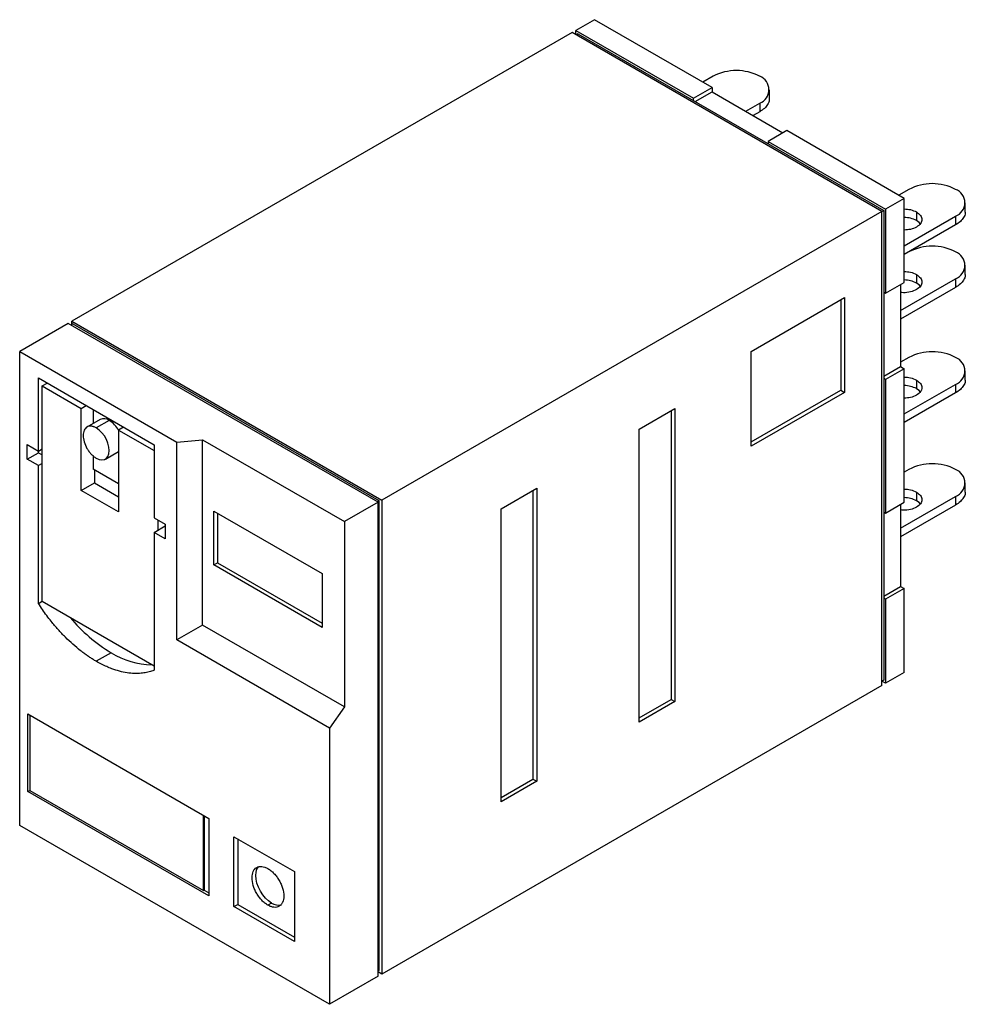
# Model space of a CAD drawing. Header units: millimetres. Extents: x -32.9 to 12.6, y -27.6 to 19.8.
import ezdxf

# ---------------------------------------------------------------- set-up
doc = ezdxf.new("R2010")
doc.units = ezdxf.units.MM

msp = doc.modelspace()

# ---------------------------------------------------------------- linework, layer by layer
at = {"color": 7, "linetype": 'Continuous', "lineweight": 25}
for p, q in [((-5.209, 19.807), (-6.107, 19.289)), ((0.449, 16.541), (-5.209, 19.807)), ((-6.286, 19.185), (-30.353, 5.292)), ((8.621, 10.579), (-6.286, 19.185)), ((-6.107, 19.289), (-0.449, 16.023)), ((-6.107, 19.082), (-6.107, 19.289)), ((-6.017, 19.133), (-6.107, 19.082)), ((-6.017, 19.133), (8.711, 10.631)), ((0.494, 17.085), (0.001, 16.8)), ((-0.449, 16.023), (0.449, 16.541)), ((-0.359, 15.867), (0.449, 16.334)), ((0.449, 16.541), (0.449, 16.334)), ((0.449, 16.334), (3.861, 14.364)), ((3.204, 16.022), (3.204, 16.437)), ((-0.449, 15.919), (-0.449, 16.023)), ((2.066, 15.4), (2.739, 15.789)), ((2.739, 15.789), (2.739, 15.374)), ((2.739, 15.374), (2.425, 15.193)), ((4.041, 14.468), (3.143, 13.949)), ((9.699, 11.202), (4.041, 14.468)), ((3.143, 13.949), (8.801, 10.683)), ((3.143, 13.949), (3.143, 13.845)), ((9.923, 11.642), (9.43, 11.357)), ((9.699, 11.202), (8.801, 10.683)), ((9.699, 7.157), (9.699, 11.202)), ((12.633, 10.579), (12.633, 10.994)), ((8.621, 10.579), (-15.446, -3.314)), ((8.621, 10.579), (8.711, 10.631)), ((8.621, -12.235), (8.621, 10.579)), ((8.711, 10.631), (8.711, -11.975)), ((8.801, 10.683), (8.801, 6.639)), ((10.282, 10.553), (10.282, 10.138)), ((9.699, 8.92), (12.168, 10.345)), ((12.168, 10.345), (12.168, 9.931)), ((12.168, 9.931), (9.699, 8.505)), ((9.923, 8.634), (9.699, 8.505)), ((12.633, 7.571), (12.633, 7.986)), ((8.801, 6.639), (9.699, 7.157)), ((9.519, 5.809), (12.168, 7.338)), ((10.282, 7.546), (10.282, 7.131)), ((12.168, 7.338), (12.168, 6.923)), ((8.711, 6.691), (8.801, 6.639)), ((9.519, 7.054), (9.519, 3.113)), ((12.168, 6.923), (9.519, 5.394)), ((2.335, 3.84), (6.825, 6.432)), ((6.645, 6.328), (6.645, 1.972)), ((6.825, 6.432), (6.825, 1.869)), ((-30.353, 5.292), (-15.446, -3.314)), ((-30.353, 5.136), (-30.353, 5.292)), ((-30.533, 5.188), (-32.868, 3.84)), ((-15.626, -3.418), (-30.533, 5.188)), ((-30.308, 5.162), (-30.398, 5.11)), ((-30.308, 5.162), (-15.581, -3.34)), ((-32.868, -18.974), (-32.868, 3.84)), ((-32.868, 3.84), (-25.307, -0.524)), ((2.335, -0.723), (2.335, 3.84)), ((9.923, 3.553), (9.519, 3.32)), ((8.711, 2.646), (9.519, 3.113)), ((9.699, 3.009), (8.801, 2.491)), ((9.519, 3.113), (9.699, 3.009)), ((9.699, -3.42), (9.699, 3.009)), ((12.633, 2.49), (12.633, 2.905)), ((-31.97, 2.565), (-26.402, -0.65)), ((-31.97, -1.034), (-31.97, 2.565)), ((8.801, 2.491), (8.711, 2.543)), ((8.801, 2.491), (8.801, -3.939)), ((10.282, 2.464), (10.282, 2.049)), ((-31.79, 2.181), (-31.548, 2.321)), ((-31.79, -8.184), (-31.79, 2.181)), ((-31.79, 2.181), (-29.904, 1.092)), ((2.335, -0.516), (6.645, 1.972)), ((6.645, 1.972), (6.825, 1.869)), ((9.699, 0.831), (12.168, 2.257)), ((12.168, 2.257), (12.168, 1.842)), ((6.825, 1.869), (2.335, -0.723)), ((12.168, 1.842), (9.699, 0.416)), ((-29.904, 1.092), (-29.662, 1.232)), ((-29.904, -2.848), (-29.904, 1.092)), ((-29.338, 1.046), (-29.338, 0.371)), ((-3.053, 0.107), (-1.347, 1.092)), ((-1.527, 0.988), (-1.527, -12.908)), ((-1.347, 1.092), (-1.347, -13.012)), ((-29.002, 0.566), (-29.63, 0.203)), ((-28.557, 0.522), (-29.186, 0.159)), ((-27.866, 0.195), (-28.108, 0.055)), ((-28.108, 0.055), (-26.402, -0.93)), ((-28.108, 0.055), (-28.108, -3.885)), ((-3.053, -13.997), (-3.053, 0.107)), ((-25.307, -0.524), (-24.067, -0.411)), ((-24.067, -0.411), (-17.242, -4.351)), ((-24.067, -9.329), (-24.067, -0.411)), ((-32.509, -0.64), (-31.97, -0.951)), ((-32.509, -1.345), (-32.509, -0.64)), ((-31.97, -0.951), (-31.79, -0.847)), ((-26.402, -0.65), (-26.402, -4.165)), ((-25.307, -10.045), (-25.307, -0.524)), ((-32.509, -1.345), (-31.97, -1.034)), ((-31.97, -1.656), (-32.509, -1.345)), ((-31.97, -1.034), (-31.79, -1.138)), ((-29.338, -1.17), (-29.338, -1.827)), ((-28.741, -1.337), (-28.113, -0.974)), ((-31.79, -1.552), (-31.97, -1.656)), ((-31.97, -8.287), (-31.97, -1.656)), ((-28.108, -2.537), (-29.338, -1.827)), ((-29.276, -1.863), (-29.276, -2.486)), ((9.923, -1.84), (9.699, -1.969)), ((-29.904, -2.848), (-29.276, -2.486)), ((-29.276, -2.486), (-28.108, -3.159)), ((-9.699, -3.73), (-7.992, -2.745)), ((-7.992, -2.745), (-7.992, -16.848)), ((12.633, -2.902), (12.633, -2.488)), ((-28.108, -3.885), (-29.904, -2.848)), ((-15.446, -3.314), (-15.446, -26.128)), ((-8.172, -2.848), (-8.172, -16.744)), ((9.519, -4.665), (12.168, -3.136)), ((10.282, -2.928), (10.282, -3.343)), ((12.168, -3.136), (12.168, -3.55)), ((-15.626, -3.418), (-17.242, -4.351)), ((-15.671, -3.392), (-15.581, -3.34)), ((-15.626, -26.232), (-15.626, -3.418)), ((-15.581, -3.34), (-15.581, -25.947)), ((-9.699, -17.833), (-9.699, -3.73)), ((8.801, -3.939), (9.699, -3.42)), ((9.519, -3.524), (9.519, -7.465)), ((12.168, -3.55), (9.519, -5.08)), ((-26.402, -4.165), (-25.863, -4.476)), ((-23.528, -3.843), (-18.32, -6.85)), ((-23.528, -6.436), (-23.528, -3.843)), ((-23.349, -3.947), (-23.349, -6.332)), ((8.711, -3.887), (8.801, -3.939)), ((-26.402, -4.87), (-25.863, -4.559)), ((-26.222, -4.269), (-26.222, -4.767)), ((-25.863, -4.476), (-25.863, -5.181)), ((-17.242, -4.351), (-17.242, -13.269)), ((-26.402, -4.87), (-26.402, -11.502)), ((-25.863, -5.181), (-26.402, -4.87)), ((-23.528, -6.436), (-23.349, -6.332)), ((-18.32, -9.443), (-23.528, -6.436)), ((-23.349, -6.332), (-18.32, -9.235)), ((-18.32, -6.85), (-18.32, -9.443)), ((8.711, -7.931), (9.519, -7.465)), ((9.699, -7.568), (8.801, -8.087)), ((9.519, -7.465), (9.699, -7.568)), ((9.699, -11.613), (9.699, -7.568)), ((8.801, -8.087), (8.711, -8.035)), ((-31.97, -8.287), (-31.79, -8.184)), ((-31.79, -8.184), (-31.784, -8.192)), ((-26.402, -11.3), (-31.784, -8.192)), ((8.801, -8.087), (8.801, -12.131)), ((-24.067, -9.329), (-25.307, -10.045)), ((-17.242, -13.269), (-24.067, -9.329)), ((-17.961, -14.287), (-25.307, -10.045)), ((-28.467, -10.657), (-29.186, -11.072)), ((9.699, -11.613), (8.801, -12.131)), ((8.621, -12.235), (-15.446, -26.128)), ((8.711, -11.975), (8.621, -12.027)), ((8.801, -12.131), (8.621, -12.027)), ((-3.053, -13.789), (-1.527, -12.908)), ((-1.347, -13.012), (-3.053, -13.997)), ((-1.527, -12.908), (-1.347, -13.012)), ((-32.473, -13.602), (-23.762, -18.631)), ((-32.473, -17.336), (-32.473, -13.602)), ((-32.383, -13.654), (-32.383, -17.284)), ((-17.242, -13.269), (-17.961, -14.287)), ((-17.961, -14.287), (-17.961, -27.58)), ((-9.699, -17.625), (-8.172, -16.744)), ((-7.992, -16.848), (-9.699, -17.833)), ((-8.172, -16.744), (-7.992, -16.848)), ((-32.473, -17.336), (-32.383, -17.284)), ((-23.762, -22.364), (-32.473, -17.336)), ((-32.383, -17.284), (-24.031, -22.105)), ((-24.031, -22.105), (-24.031, -18.476)), ((-23.995, -18.496), (-23.995, -22.084)), ((-23.762, -18.631), (-23.762, -22.364)), ((-17.961, -27.58), (-32.868, -18.974)), ((-22.558, -19.512), (-19.649, -21.192)), ((-22.558, -22.872), (-22.558, -19.512)), ((-22.379, -19.616), (-22.379, -22.769)), ((-19.649, -21.192), (-19.649, -24.552)), ((-24.031, -22.105), (-23.995, -22.084)), ((-23.995, -22.084), (-23.762, -22.219)), ((-20.744, -22.706), (-20.924, -22.81)), ((-22.558, -22.872), (-22.379, -22.769)), ((-19.649, -24.552), (-22.558, -22.872)), ((-22.379, -22.769), (-19.649, -24.345)), ((-15.581, -25.947), (-15.626, -25.973)), ((-15.446, -26.128), (-15.626, -26.025)), ((-15.626, -26.232), (-17.961, -27.58))]:
    msp.add_line(p, q, dxfattribs=at)
at = {"color": 7, "linetype": 'Continuous', "lineweight": 25, "flags": 128}
for points in [[(10.467, 9.983), (10.407, 10.048), (10.282, 10.138)], [(10.467, 6.976), (10.407, 7.041), (10.282, 7.131)], [(10.467, 1.894), (10.407, 1.96), (10.282, 2.049)], [(-29.186, -1.293), (-29.046, -1.355), (-28.913, -1.378), (-28.794, -1.361), (-28.694, -1.303), (-28.619, -1.209), (-28.573, -1.082), (-28.557, -0.93), (-28.573, -0.759), (-28.619, -0.579), (-28.694, -0.398), (-28.794, -0.226), (-28.913, -0.07), (-29.046, 0.06), (-29.186, 0.159)], [(10.467, -3.498), (10.407, -3.433), (10.282, -3.343)], [(-20.744, -22.706), (-20.893, -22.603), (-21.037, -22.471), (-21.168, -22.313), (-21.284, -22.137), (-21.379, -21.948), (-21.45, -21.755), (-21.493, -21.565), (-21.508, -21.384), (-21.493, -21.221), (-21.45, -21.08), (-21.379, -20.969), (-21.351, -20.94)]]:
    msp.add_lwpolyline(points, dxfattribs=at)
at = {"color": 7, "linetype": 'Continuous', "lineweight": 25}
for centre, radius, start, end in [((1.616, 14.93), 2.429, 62.4805, 117.5195), ((2.486, 16.437), 0.696, 291.3126, 68.6874), ((11.046, 9.487), 2.429, 62.4805, 117.5195), ((11.915, 10.994), 0.696, 291.3126, 68.6874), ((9.68, 9.001), 1.287, 62.077, 89.1622), ((11.046, 6.48), 2.429, 62.4805, 117.5195), ((11.915, 7.986), 0.696, 291.3126, 68.6874), ((9.68, 5.994), 1.287, 62.077, 89.1622), ((11.046, 1.398), 2.429, 62.4805, 117.5195), ((11.915, 2.905), 0.696, 291.3126, 68.6874), ((9.68, 0.913), 1.287, 62.077, 89.1622), ((-28.816, 0.17), 0.437, 53.6074, 115.0822), ((-29.25, -0.58), 1.302, 28.6862, 57.8411), ((11.046, -3.994), 2.429, 62.4805, 117.5195), ((11.915, -2.488), 0.696, 291.3126, 68.6874), ((9.68, -4.48), 1.287, 62.077, 89.1622), ((-24.442, -3.964), 7.81, 219.8673, 238.9754), ((-26.423, -7.396), 3.849, 237.918, 268.8815), ((-20.417, -22.234), 0.575, 235.2935, 284.4372)]:
    msp.add_arc(centre, radius, start, end, dxfattribs=at)
for points, knots in [([(3.189, 16.022), (3.193, 15.993), (3.208, 15.894), (3.129, 15.728), (2.981, 15.533), (2.82, 15.427), (2.739, 15.374)], [0, 0, 0, 0, 0.119676, 0.413121, 0.70656, 1, 1, 1, 1]), ([(9.699, 10.698), (9.801, 10.692), (10.02, 10.678), (10.191, 10.596), (10.282, 10.553)], [0, 0, 0, 0, 0.464671, 1, 1, 1, 1]), ([(10.282, 10.553), (10.355, 10.5), (10.501, 10.394), (10.565, 10.189), (10.497, 9.988), (10.298, 9.819), (10.017, 9.704), (9.8, 9.689), (9.699, 9.682)], [0, 0, 0, 0, 0.170416, 0.340831, 0.511245, 0.681661, 0.852077, 1, 1, 1, 1]), ([(12.618, 10.578), (12.623, 10.55), (12.638, 10.451), (12.559, 10.284), (12.411, 10.09), (12.249, 9.984), (12.168, 9.931)], [0, 0, 0, 0, 0.119676, 0.413121, 0.70656, 1, 1, 1, 1]), ([(9.699, 7.691), (9.801, 7.684), (10.02, 7.67), (10.191, 7.589), (10.282, 7.546)], [0, 0, 0, 0, 0.464671, 1, 1, 1, 1]), ([(10.282, 7.546), (10.355, 7.493), (10.501, 7.387), (10.565, 7.182), (10.497, 6.982), (10.298, 6.809), (10.004, 6.699), (9.721, 6.656), (9.564, 6.678), (9.519, 6.685)], [0, 0, 0, 0, 0.156349, 0.312698, 0.469046, 0.625396, 0.781745, 0.938094, 1, 1, 1, 1]), ([(12.618, 7.571), (12.623, 7.542), (12.638, 7.443), (12.559, 7.277), (12.411, 7.083), (12.249, 6.976), (12.168, 6.923)], [0, 0, 0, 0, 0.119676, 0.413121, 0.70656, 1, 1, 1, 1]), ([(9.699, 2.609), (9.801, 2.603), (10.02, 2.589), (10.191, 2.508), (10.282, 2.464)], [0, 0, 0, 0, 0.464671, 1, 1, 1, 1]), ([(10.282, 2.464), (10.355, 2.411), (10.501, 2.305), (10.565, 2.101), (10.497, 1.9), (10.298, 1.73), (10.017, 1.615), (9.8, 1.6), (9.699, 1.593)], [0, 0, 0, 0, 0.170416, 0.340831, 0.511245, 0.681661, 0.852077, 1, 1, 1, 1]), ([(12.618, 2.49), (12.623, 2.461), (12.638, 2.362), (12.559, 2.196), (12.411, 2.001), (12.249, 1.895), (12.168, 1.842)], [0, 0, 0, 0, 0.119676, 0.413121, 0.70656, 1, 1, 1, 1]), ([(-29.186, 0.159), (-29.206, 0.17), (-29.248, 0.193), (-29.309, 0.217), (-29.368, 0.234), (-29.446, 0.247), (-29.537, 0.244), (-29.633, 0.208), (-29.712, 0.143), (-29.789, 0.02), (-29.831, -0.195), (-29.782, -0.508), (-29.665, -0.777), (-29.537, -0.971), (-29.428, -1.101), (-29.309, -1.214), (-29.227, -1.266), (-29.186, -1.293)], [0, 0, 0, 0, 0.031422, 0.062585, 0.093796, 0.125357, 0.187748, 0.250571, 0.313006, 0.375785, 0.500378, 0.624971, 0.749572, 0.812008, 0.874786, 0.937293, 1, 1, 1, 1]), ([(9.699, -2.783), (9.801, -2.79), (10.02, -2.803), (10.191, -2.885), (10.282, -2.928)], [0, 0, 0, 0, 0.464671, 1, 1, 1, 1]), ([(10.282, -2.928), (10.355, -2.981), (10.501, -3.087), (10.565, -3.292), (10.497, -3.492), (10.298, -3.664), (10.004, -3.775), (9.721, -3.818), (9.564, -3.795), (9.519, -3.789)], [0, 0, 0, 0, 0.156349, 0.312698, 0.469046, 0.625396, 0.781745, 0.938094, 1, 1, 1, 1]), ([(12.618, -2.903), (12.623, -2.931), (12.638, -3.03), (12.559, -3.197), (12.411, -3.391), (12.249, -3.497), (12.168, -3.55)], [0, 0, 0, 0, 0.119676, 0.413121, 0.70656, 1, 1, 1, 1]), ([(-29.186, -11.072), (-29.236, -11.042), (-29.337, -10.983), (-29.488, -10.886), (-29.639, -10.784), (-29.789, -10.676), (-30.013, -10.505), (-30.309, -10.258), (-30.67, -9.918), (-31.019, -9.548), (-31.317, -9.195), (-31.567, -8.872), (-31.774, -8.585), (-31.905, -8.387), (-31.97, -8.287)], [0, 0, 0, 0, 0.050008, 0.099949, 0.149886, 0.199879, 0.249992, 0.374907, 0.499882, 0.624745, 0.749789, 0.83322, 0.916528, 1, 1, 1, 1]), ([(-26.402, -11.502), (-26.441, -11.516), (-26.518, -11.546), (-26.639, -11.582), (-26.763, -11.611), (-26.889, -11.633), (-27.083, -11.657), (-27.352, -11.665), (-27.701, -11.631), (-28.062, -11.555), (-28.391, -11.45), (-28.682, -11.331), (-28.933, -11.213), (-29.102, -11.119), (-29.186, -11.072)], [0, 0, 0, 0, 0.050008, 0.099949, 0.149886, 0.199879, 0.249992, 0.374907, 0.499882, 0.624745, 0.749789, 0.83322, 0.916528, 1, 1, 1, 1]), ([(-20.924, -22.81), (-20.949, -22.795), (-20.999, -22.764), (-21.073, -22.709), (-21.146, -22.646), (-21.24, -22.552), (-21.351, -22.42), (-21.467, -22.243), (-21.563, -22.053), (-21.657, -21.795), (-21.707, -21.477), (-21.657, -21.217), (-21.563, -21.067), (-21.468, -20.988), (-21.351, -20.944), (-21.218, -20.94), (-21.074, -20.97), (-20.974, -21.021), (-20.924, -21.047)], [0, 0, 0, 0, 0.031406, 0.062548, 0.093731, 0.125257, 0.187651, 0.250367, 0.312761, 0.375476, 0.499972, 0.624467, 0.686862, 0.749577, 0.811971, 0.874687, 0.937263, 1, 1, 1, 1]), ([(-20.924, -21.047), (-20.899, -21.062), (-20.849, -21.093), (-20.775, -21.149), (-20.702, -21.211), (-20.608, -21.305), (-20.497, -21.437), (-20.381, -21.614), (-20.285, -21.804), (-20.191, -22.062), (-20.141, -22.381), (-20.191, -22.64), (-20.285, -22.79), (-20.38, -22.869), (-20.497, -22.913), (-20.63, -22.917), (-20.774, -22.887), (-20.874, -22.836), (-20.924, -22.81)], [0, 0, 0, 0, 0.031406, 0.062548, 0.093731, 0.125257, 0.187651, 0.250367, 0.312761, 0.375476, 0.499972, 0.624467, 0.686862, 0.749577, 0.811971, 0.874687, 0.937263, 1, 1, 1, 1])]:
    msp.add_open_spline(points, degree=3, knots=knots, dxfattribs=at)

doc.saveas('drawing.dxf')
